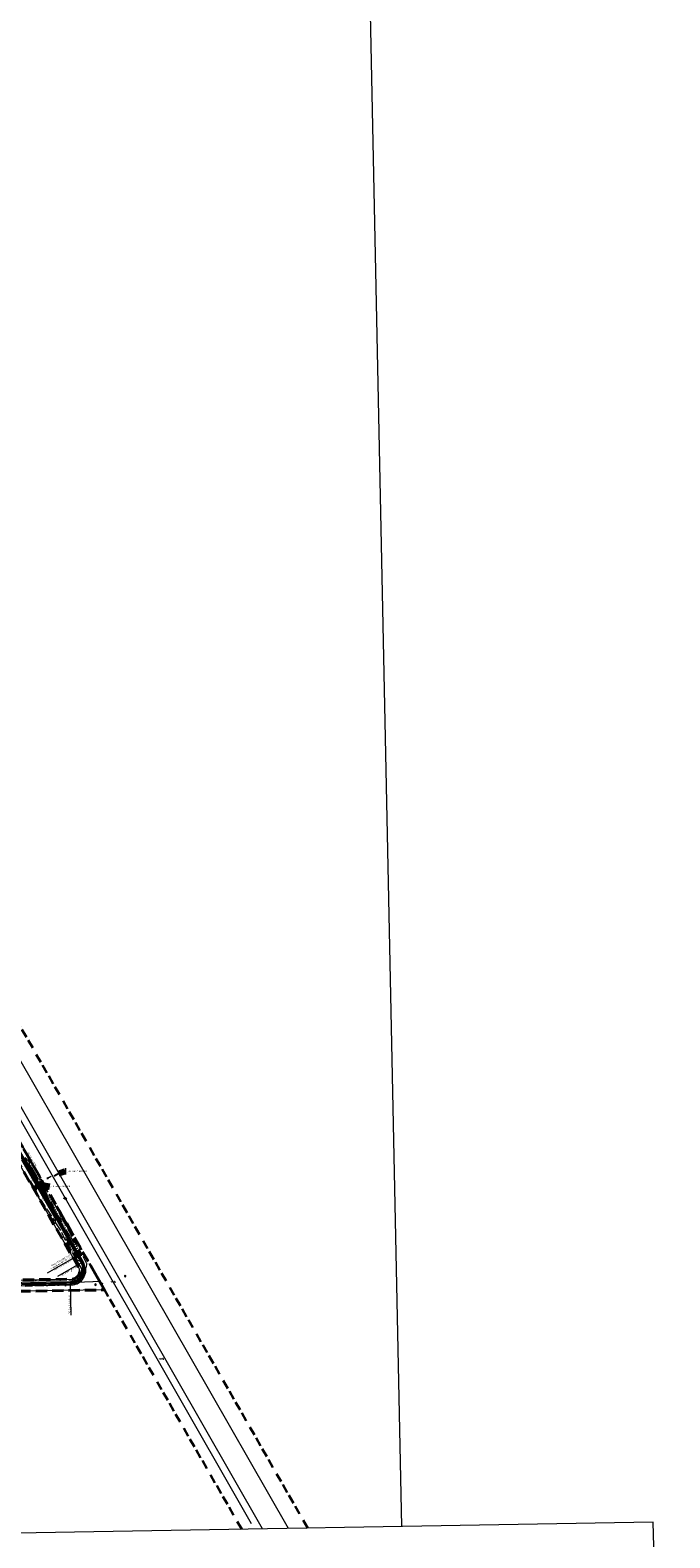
# Model space of a CAD drawing. Header units: feet. Extents: x 2433273 to 2447442, y 555003 to 575201.
# Tile 225 of 226: x 2438513 to 2441341, y 564446 to 571115. Entities that reach past the tile are written whole.
import ezdxf
from ezdxf.enums import TextEntityAlignment as Align

# ---------------------------------------------------------------- set-up
doc = ezdxf.new("R2010")
doc.units = ezdxf.units.FT
doc.header["$LTSCALE"] = 50
doc.header["$MEASUREMENT"] = 0
for name, pattern in [('cl50', [100, 7.5, -7.5, 70, -7.5, 7.5]), ('constlimit', [0.85, 0.65, -0.1, -0.1]), ('DGN Style 1', [291.026069, 0.484236, -290.541832]), ('DGN Style 2', [484.236387, 290.541832, -193.694555]), ('DGN Style 3', [677.930942, 484.236387, -193.694555]), ('DGN Style 4', [775.262456, 387.38911, -193.694555, 0.484236, -193.694555]), ('DGN Style 5', [338.965471, 145.270916, -193.694555]), ('DGN Style 6', [921.017609, 0.484236, -193.694555, 338.965471, -193.694555, 0.484236, -193.694555]), ('DGN Style 7', [968.472775, 435.812749, -193.694555, 145.270916, -193.694555]), ('drainage01', [1.6, 0.85, -0.75]), ('esmtrrex', [4.75, 0.8, -0.325, -0.325, 0.8, -0.3, 0.8, -0.3, 0.8, -0.3]), ('fencepr', [1, 0.925, 0.075]), ('rowpr', [5.45, 1, -0.225, -0.225, 4]), ('stream', [1.4, 0.7, -0.1, 0.1, -0.1, 0.1, -0.1, 0.1, -0.1])]:
    doc.linetypes.add(name, pattern=pattern)
for name, color, linetype, lineweight in [('DR_P_Cells', 151, 'Continuous', 0), ('DR_P_Cells (Construction)', 151, 'Continuous', 0), ('DR_P_Ditch', 133, 'stream', 13), ('DR_P_Erosion_Control', 7, 'Continuous', 13), ('DR_P_Flow_Arrow', 151, 'Continuous', 13), ('DR_P_Headwall', 120, 'Continuous', 13), ('DR_P_Storm_Sewer', 151, 'Continuous', 13), ('DR_P_Text', 7, 'Continuous', 13), ('DR_X_Culvert', 4, 'DGN Style 1', 0), ('DR_X_Flow_Arrow', 151, 'Continuous', 0), ('DV_X_Lot_Line', 2, 'DGN Style 3', 0), ('DV_X_Property_Line', 7, 'Continuous', 0), ('DV_X_Property_Line (Construction)', 7, 'Continuous', 0), ('DV_X_Section_VMS_Line', 6, 'DGN Style 2', 0), ('DV_X_Township_Line', 3, 'DGN Style 3', 13), ('GE_P_CL_50', 7, 'cl50', 13), ('GK_Drainage_Nodes (Construction)', 7, 'Continuous', 53), ('HY_X_Water_Edge', 133, 'stream', 0), ('PV_P_Bikeway', 193, 'Continuous', 13), ('RD_P_Fence', 230, 'fencepr', 13), ('RD_X_Cells', 7, 'Continuous', 0), ('RD_X_Misc_Items', 1, 'DGN Style 3', 13), ('RW_P_Const_Limits', 120, 'constlimit', 0), ('RW_P_Fee_RW', 193, 'rowpr', 40), ('RW_X_Esmt_RR', 6, 'esmtrrex', 30), ('SC_Scratch10', 7, 'Continuous', 0), ('SV_P_Control_Cells_Set', 7, 'Continuous', 0), ('SV_X_Text', 7, 'Continuous', 0), ('SV_X_Text_Description', 21, 'Continuous', 0), ('SV_X_Toe_of_Slope', 193, 'DGN Style 2', 0), ('SV_X_Top_of_Bank', 97, 'DGN Style 2', 0), ('UT_X_FO', 30, 'Continuous', 0)]:
    doc.layers.add(name, color=color, linetype=linetype, lineweight=lineweight)
doc.layers.add('GK_Visualization', color=30, linetype='Continuous', lineweight=13, plot=False)
doc.styles.add('Slanted-Normal LS 0.50', font='font31.shx', dxfattribs={"height": 0.14})
doc.styles.add('Slanted-Normal LS 0.50_0', font='font31.shx')
doc.styles.add('Style-font30', font='font30.shx')
doc.styles.add('Style-font30 I 0.00000', font='font30.shx')
doc.styles.add('Style-font31', font='font31.shx')
doc.dimstyles.new('Dec-0  Slanted', dxfattribs={"dimscale": 50, "dimtxt": 0.14, "dimasz": 0.14, "dimexe": 0.07, "dimexo": 0.07, "dimgap": 0.07, "dimtad": 1, "dimdec": 0, "dimzin": 3, "dimdsep": 46, "dimtxsty": 'Slanted-Normal LS 0.50_0', "dimcen": 0.09, "dimclrd": 97, "dimclre": 97, "dimclrt": 7, "dimadec": 0, "dimazin": 3, "dimtfac": 1, "dimtdec": 0, "dimtofl": 0, "dimtmove": 1, "dimatfit": 1, "dimfxl": 1, "dimtzin": 3, "dimlwd": 0, "dimlwe": 0, "dimarcsym": 0})

# ---------------------------------------------------------------- blocks, each defined once
blk = doc.blocks.new('X_196')
at = {"layer": 'GK_Visualization', "color": 1, "linetype": 'Continuous', "lineweight": 0}
for p, q in [((-0.1, -0.1), (0.1, 0.1)), ((-0.1, 0.1), (0.1, -0.1))]:
    blk.add_line(p, q, dxfattribs=at)
blk = doc.blocks.new('X_197')
at = {"layer": 'GK_Visualization', "color": 1, "linetype": 'Continuous', "lineweight": 0}
for p, q in [((-0.1, -0.1), (0.1, 0.1)), ((-0.1, 0.1), (0.1, -0.1))]:
    blk.add_line(p, q, dxfattribs=at)
blk = doc.blocks.new('SURVPN-CROSS_144')
at = {"layer": 'GK_Visualization', "color": 30, "linetype": 'Continuous', "lineweight": 0}
for p, q in [((0.1, 0), (-0.1, 0)), ((0, 0.1), (0, -0.1))]:
    blk.add_line(p, q, dxfattribs=at)
blk = doc.blocks.new('SURVPN-CROSS_145')
at = {"layer": 'GK_Visualization', "color": 30, "linetype": 'Continuous', "lineweight": 0}
for p, q in [((0.1, 0), (-0.1, 0)), ((0, 0.1), (0, -0.1))]:
    blk.add_line(p, q, dxfattribs=at)
blk = doc.blocks.new('SURVPN-CROSS_146')
at = {"layer": 'GK_Visualization', "color": 30, "linetype": 'Continuous', "lineweight": 0}
for p, q in [((0.1, 0), (-0.1, 0)), ((0, 0.1), (0, -0.1))]:
    blk.add_line(p, q, dxfattribs=at)
blk = doc.blocks.new('SURVPN-CROSS_147')
at = {"layer": 'GK_Visualization', "color": 30, "linetype": 'Continuous', "lineweight": 0}
for p, q in [((0.1, 0), (-0.1, 0)), ((0, 0.1), (0, -0.1))]:
    blk.add_line(p, q, dxfattribs=at)
blk = doc.blocks.new('DFL-X_30')
at = {"layer": 'DR_X_Flow_Arrow', "color": 151, "linetype": 'Continuous', "lineweight": 0, "flags": 128}
blk.add_lwpolyline([(-0.08, -0.02), (0, 0), (-0.08, 0.02)], dxfattribs=at)
at = {"layer": 'DR_X_Flow_Arrow', "color": 151, "linetype": 'Continuous', "lineweight": 0}
blk.add_open_spline([(0, 0), (-0.03, 0), (-0.06, 0), (-0.08, 0), (-0.09, 0), (-0.11, 0.01), (-0.12, 0.01), (-0.12, 0.01), (-0.13, 0.01), (-0.14, 0.01), (-0.15, 0.02), (-0.16, -0.02), (-0.18, -0.02), (-0.2, -0.02), (-0.21, 0.02), (-0.23, 0.02), (-0.24, 0.02), (-0.27, -0.03), (-0.28, -0.02), (-0.29, -0.02), (-0.29, 0), (-0.3, 0), (-0.31, 0), (-0.33, 0), (-0.35, 0)], degree=3, knots=[0, 0, 0, 0, 0.203531, 0.203531, 0.203531, 0.286234, 0.286234, 0.286234, 0.340272, 0.340272, 0.340272, 0.477755, 0.477755, 0.477755, 0.633727, 0.633727, 0.633727, 0.804111, 0.804111, 0.804111, 0.865463, 0.865463, 0.865463, 1, 1, 1, 1], dxfattribs=at)
blk = doc.blocks.new('OHK_13')
at = {"layer": 'DV_X_Property_Line', "color": 2, "linetype": 'Continuous', "lineweight": 0}
blk.add_line((-0.1, -0.12), (0.1, 0.12), dxfattribs=at)
for centre, start, end in [((-0.06, 0.33), 273.6945, 306.337), ((0.06, -0.33), 93.6945, 126.337)]:
    blk.add_arc(centre, 0.267, start, end, dxfattribs=at)
at = {"layer": 'DV_X_Property_Line (Construction)', "color": 2, "linetype": 'Continuous', "lineweight": 30}
blk.add_point((0, 0), dxfattribs=at)
blk = doc.blocks.new('X_209')
at = {"layer": 'GK_Visualization', "color": 1, "linetype": 'Continuous', "lineweight": 0}
for p, q in [((-0.1, -0.1), (0.1, 0.1)), ((-0.1, 0.1), (0.1, -0.1))]:
    blk.add_line(p, q, dxfattribs=at)
blk = doc.blocks.new('X_210')
at = {"layer": 'GK_Visualization', "color": 1, "linetype": 'Continuous', "lineweight": 0}
for p, q in [((-0.1, -0.1), (0.1, 0.1)), ((-0.1, 0.1), (0.1, -0.1))]:
    blk.add_line(p, q, dxfattribs=at)
blk = doc.blocks.new('SURVPN-CROSS_164')
at = {"layer": 'GK_Visualization', "color": 30, "linetype": 'Continuous', "lineweight": 0}
for p, q in [((0.1, 0), (-0.1, 0)), ((0, 0.1), (0, -0.1))]:
    blk.add_line(p, q, dxfattribs=at)
blk = doc.blocks.new('SURVPN-CROSS_165')
at = {"layer": 'GK_Visualization', "color": 30, "linetype": 'Continuous', "lineweight": 0}
for p, q in [((0.1, 0), (-0.1, 0)), ((0, 0.1), (0, -0.1))]:
    blk.add_line(p, q, dxfattribs=at)
blk = doc.blocks.new('SURVPN-CROSS_166')
at = {"layer": 'GK_Visualization', "color": 30, "linetype": 'Continuous', "lineweight": 0}
for p, q in [((0.1, 0), (-0.1, 0)), ((0, 0.1), (0, -0.1))]:
    blk.add_line(p, q, dxfattribs=at)
blk = doc.blocks.new('SURVPN-CROSS_167')
at = {"layer": 'GK_Visualization', "color": 30, "linetype": 'Continuous', "lineweight": 0}
for p, q in [((0.1, 0), (-0.1, 0)), ((0, 0.1), (0, -0.1))]:
    blk.add_line(p, q, dxfattribs=at)
blk = doc.blocks.new('POST_83')
at = {"layer": 'RD_X_Cells', "color": 30, "linetype": 'Continuous', "lineweight": 0, "flags": 128}
blk.add_lwpolyline([(-0.06, -0.04), (0, -0.07), (0.06, -0.04), (0.06, 0.04), (0, 0.08), (-0.06, 0.04), (-0.06, -0.04)], dxfattribs=at)
blk = doc.blocks.new('POST_84')
at = {"layer": 'RD_X_Cells', "color": 30, "linetype": 'Continuous', "lineweight": 0, "flags": 128}
blk.add_lwpolyline([(-0.06, -0.04), (0, -0.08), (0.06, -0.04), (0.06, 0.04), (0, 0.07), (-0.06, 0.04), (-0.06, -0.04)], dxfattribs=at)
blk = doc.blocks.new('POST_85')
at = {"layer": 'RD_X_Cells', "color": 30, "linetype": 'Continuous', "lineweight": 0, "flags": 128}
blk.add_lwpolyline([(-0.06, -0.04), (0, -0.07), (0.06, -0.04), (0.06, 0.04), (0, 0.08), (-0.06, 0.04), (-0.06, -0.04)], dxfattribs=at)
blk = doc.blocks.new('MNAILS_37')
at = {"layer": 'SV_P_Control_Cells_Set', "linetype": 'Continuous', "lineweight": 0}
h = blk.add_hatch(color=7, dxfattribs=at)
edge = h.paths.add_edge_path()
edge.add_arc((0, 0), 0.0249, 0, 360)
at = {"layer": 'SV_P_Control_Cells_Set', "color": 7, "linetype": 'Continuous', "lineweight": 0, "flags": 128}
for points in [[(0.1, -0.04), (0.1, 0.04), (0.13, -0.04), (0.15, 0.04), (0.15, -0.04)], [(0.22, -0.04), (0.22, 0.04), (0.26, -0.04), (0.26, 0.04)], [(0.37, 0.03), (0.37, 0.04), (0.37, 0.04), (0.36, 0.04), (0.36, 0.04), (0.35, 0.04), (0.35, 0.04), (0.34, 0.04), (0.34, 0.03), (0.33, 0.03), (0.33, 0.02), (0.33, 0.02), (0.33, 0.02), (0.34, 0.01), (0.37, -0.01), (0.37, -0.01), (0.37, -0.01), (0.37, -0.02), (0.37, -0.02), (0.37, -0.02), (0.37, -0.03), (0.37, -0.03), (0.37, -0.03), (0.37, -0.03), (0.37, -0.04), (0.37, -0.04), (0.36, -0.04), (0.36, -0.04), (0.36, -0.04), (0.35, -0.04), (0.35, -0.04), (0.34, -0.03), (0.33, -0.03)], [(0.19, -0.03), (0.2, -0.03), (0.2, -0.03), (0.2, -0.03), (0.2, -0.04), (0.2, -0.04), (0.2, -0.04), (0.19, -0.04), (0.19, -0.04), (0.19, -0.04), (0.19, -0.03), (0.19, -0.03), (0.19, -0.03)], [(0.3, -0.03), (0.31, -0.03), (0.31, -0.03), (0.31, -0.03), (0.31, -0.04), (0.31, -0.04), (0.31, -0.04), (0.3, -0.04), (0.3, -0.04), (0.3, -0.04), (0.3, -0.03), (0.3, -0.03), (0.3, -0.03)], [(0.41, -0.03), (0.42, -0.03), (0.42, -0.03), (0.42, -0.03), (0.42, -0.04), (0.42, -0.04), (0.42, -0.04), (0.41, -0.04), (0.41, -0.04), (0.41, -0.04), (0.41, -0.03), (0.41, -0.03), (0.41, -0.03)]]:
    blk.add_lwpolyline(points, dxfattribs=at)
blk = doc.blocks.new('MNAILS_38')
at = {"layer": 'SV_P_Control_Cells_Set', "linetype": 'Continuous', "lineweight": 0}
h = blk.add_hatch(color=7, dxfattribs=at)
edge = h.paths.add_edge_path()
edge.add_arc((0, 0), 0.0249, 0, 360)
at = {"layer": 'SV_P_Control_Cells_Set', "color": 7, "linetype": 'Continuous', "lineweight": 0, "flags": 128}
for points in [[(0.1, -0.04), (0.1, 0.04), (0.13, -0.04), (0.15, 0.04), (0.15, -0.04)], [(0.22, -0.04), (0.22, 0.04), (0.26, -0.04), (0.26, 0.04)], [(0.37, 0.03), (0.37, 0.04), (0.37, 0.04), (0.36, 0.04), (0.36, 0.04), (0.35, 0.04), (0.35, 0.04), (0.34, 0.04), (0.34, 0.03), (0.33, 0.03), (0.33, 0.02), (0.33, 0.02), (0.33, 0.02), (0.34, 0.01), (0.37, -0.01), (0.37, -0.01), (0.37, -0.01), (0.37, -0.02), (0.37, -0.02), (0.37, -0.02), (0.37, -0.03), (0.37, -0.03), (0.37, -0.03), (0.37, -0.03), (0.37, -0.04), (0.37, -0.04), (0.36, -0.04), (0.36, -0.04), (0.36, -0.04), (0.35, -0.04), (0.35, -0.04), (0.34, -0.03), (0.33, -0.03)], [(0.19, -0.03), (0.2, -0.03), (0.2, -0.03), (0.2, -0.03), (0.2, -0.04), (0.2, -0.04), (0.2, -0.04), (0.19, -0.04), (0.19, -0.04), (0.19, -0.04), (0.19, -0.03), (0.19, -0.03), (0.19, -0.03)], [(0.3, -0.03), (0.31, -0.03), (0.31, -0.03), (0.31, -0.03), (0.31, -0.04), (0.31, -0.04), (0.31, -0.04), (0.3, -0.04), (0.3, -0.04), (0.3, -0.04), (0.3, -0.03), (0.3, -0.03), (0.3, -0.03)], [(0.41, -0.03), (0.42, -0.03), (0.42, -0.03), (0.42, -0.03), (0.42, -0.04), (0.42, -0.04), (0.42, -0.04), (0.41, -0.04), (0.41, -0.04), (0.41, -0.04), (0.41, -0.03), (0.41, -0.03), (0.41, -0.03)]]:
    blk.add_lwpolyline(points, dxfattribs=at)
blk = doc.blocks.new('UOBJ_26')
at = {"layer": 'RD_X_Misc_Items', "color": 7, "linetype": 'Continuous', "lineweight": 0}
blk.add_line((0, -0.04), (0, -0.01), dxfattribs=at)
for centre, radius in [((0, 0), 0.1), ((0, -0.07), 0.00852)]:
    blk.add_circle(centre, radius, dxfattribs=at)
for centre, radius, start, end in [((0, 0.04), 0.0377, 88.324, 152.5385), ((0, 0.04), 0.0344, 291.9329, 92.4584), ((0.03, -0.01), 0.0294, 125.4618, 184.0829)]:
    blk.add_arc(centre, radius, start, end, dxfattribs=at)
blk = doc.blocks.new('DFL-P_23')
at = {"layer": 'DR_P_Flow_Arrow', "color": 151, "linetype": 'Continuous', "lineweight": 13}
blk.add_open_spline([(-0.08, 0), (-0.08, 0), (-0.08, 0), (-0.08, 0), (-0.09, 0), (-0.11, 0.01), (-0.12, 0.01), (-0.12, 0.01), (-0.13, 0.01), (-0.14, 0.02), (-0.15, 0.02), (-0.16, -0.02), (-0.18, -0.02), (-0.2, -0.02), (-0.21, 0.02), (-0.23, 0.02), (-0.24, 0.02), (-0.26, -0.03), (-0.28, -0.02), (-0.29, -0.02), (-0.29, 0), (-0.3, 0), (-0.31, 0), (-0.33, 0), (-0.35, 0)], degree=3, knots=[0, 0, 0, 0, 0.009646, 0.009646, 0.009646, 0.112481, 0.112481, 0.112481, 0.179673, 0.179673, 0.179673, 0.350625, 0.350625, 0.350625, 0.544565, 0.544565, 0.544565, 0.756426, 0.756426, 0.756426, 0.832712, 0.832712, 0.832712, 1, 1, 1, 1], dxfattribs=at)
at = {"layer": 'DR_P_Flow_Arrow', "color": 151, "linetype": 'Continuous', "lineweight": 0}
blk.add_solid([(-0.08, 0.02), (0, 0), (-0.08, -0.02)], dxfattribs=at)
blk = doc.blocks.new('RCP')
at = {"layer": 'DR_P_Erosion_Control'}
for points, knots in [([(0, 0.3), (0.1, 0.3), (0.1, 0.3), (0.1, 0.3), (0.1, 0.3), (0.1, 0.3), (0.1, 0.3), (0.1, 0.3), (0.1, 0.3), (0.1, 0.3), (0.1, 0.3), (0.1, 0.3), (0.1, 0.3), (0.1, 0.3), (0.1, 0.3), (0.1, 0.3), (0.1, 0.3), (0.1, 0.3), (0.1, 0.3), (0.1, 0.3), (0.1, 0.3), (0, 0.3), (0, 0.3), (0, 0.3), (0, 0.3), (0, 0.3), (0, 0.3), (0, 0.3), (0, 0.3), (0, 0.3), (0, 0.3)], [0, 0, 0, 0, 0.107172, 0.107172, 0.107172, 0.224609, 0.224609, 0.224609, 0.311187, 0.311187, 0.311187, 0.390245, 0.390245, 0.390245, 0.521508, 0.521508, 0.521508, 0.650159, 0.650159, 0.650159, 0.785017, 0.785017, 0.785017, 0.874079, 0.874079, 0.874079, 0.953282, 0.953282, 0.953282, 1, 1, 1, 1]), ([(0, 0.1), (0, 0.1), (0, 0.1), (0.1, 0.1), (0.1, 0.1), (0.1, 0.1), (0.1, 0.1), (0.1, 0.1), (0.1, 0.1), (0.1, 0.1), (0.1, 0), (0, 0), (0, 0.1), (0, 0.1), (0, 0.1), (0, 0.1), (0, 0.1), (0, 0.1), (0, 0.1), (0, 0.1), (0, 0.1), (0, 0.1)], [0, 0, 0, 0, 0.258176, 0.258176, 0.258176, 0.385117, 0.385117, 0.385117, 0.555016, 0.555016, 0.555016, 0.785627, 0.785627, 0.785627, 0.908123, 0.908123, 0.908123, 0.969027, 0.969027, 0.969027, 1, 1, 1, 1]), ([(0.2, 0.3), (0.2, 0.3), (0.2, 0.3), (0.2, 0.3), (0.2, 0.3), (0.2, 0.2), (0.2, 0.2), (0.2, 0.2), (0.2, 0.2), (0.2, 0.2), (0.2, 0.2), (0.2, 0.2), (0.2, 0.2), (0.2, 0.2), (0.1, 0.2), (0.1, 0.2), (0.1, 0.2), (0.1, 0.2), (0.1, 0.2), (0.1, 0.2), (0.1, 0.2), (0.1, 0.2), (0.1, 0.2), (0.1, 0.2), (0.1, 0.2), (0.1, 0.3), (0.1, 0.3), (0.1, 0.3), (0.2, 0.3), (0.2, 0.3), (0.2, 0.3)], [0, 0, 0, 0, 0.126661, 0.126661, 0.126661, 0.253188, 0.253188, 0.253188, 0.368171, 0.368171, 0.368171, 0.509113, 0.509113, 0.509113, 0.63015, 0.63015, 0.63015, 0.70369, 0.70369, 0.70369, 0.826515, 0.826515, 0.826515, 0.907901, 0.907901, 0.907901, 0.976801, 0.976801, 0.976801, 1, 1, 1, 1]), ([(0.2, 0.1), (0.2, 0.1), (0.2, 0.1), (0.2, 0.1), (0.2, 0.1), (0.2, 0.1), (0.2, 0.1), (0.3, 0.1), (0.3, 0.1), (0.3, 0.1), (0.3, 0), (0.2, 0), (0.2, 0), (0.2, 0), (0.2, 0), (0.2, 0), (0.1, 0), (0.1, 0), (0.1, 0), (0.1, 0.1), (0.1, 0.1), (0.1, 0.1), (0.1, 0.1), (0.1, 0.1), (0.1, 0.1), (0.2, 0.1), (0.2, 0.1), (0.2, 0.1)], [0, 0, 0, 0, 0.098896, 0.098896, 0.098896, 0.24332, 0.24332, 0.24332, 0.355319, 0.355319, 0.355319, 0.496743, 0.496743, 0.496743, 0.673566, 0.673566, 0.673566, 0.816859, 0.816859, 0.816859, 0.906168, 0.906168, 0.906168, 0.969895, 0.969895, 0.969895, 1, 1, 1, 1]), ([(0.3, 0.4), (0.3, 0.4), (0.3, 0.4), (0.3, 0.4), (0.3, 0.4), (0.3, 0.3), (0.3, 0.3), (0.3, 0.3), (0.3, 0.3), (0.3, 0.3), (0.3, 0.3), (0.3, 0.3), (0.3, 0.3), (0.3, 0.3), (0.3, 0.3), (0.3, 0.3), (0.3, 0.3), (0.3, 0.3), (0.3, 0.3), (0.3, 0.3), (0.3, 0.3), (0.3, 0.4)], [0, 0, 0, 0, 0.188286, 0.188286, 0.188286, 0.356428, 0.356428, 0.356428, 0.541746, 0.541746, 0.541746, 0.732506, 0.732506, 0.732506, 0.852511, 0.852511, 0.852511, 0.937171, 0.937171, 0.937171, 1, 1, 1, 1]), ([(0.3, 0.2), (0.3, 0.2), (0.3, 0.2), (0.3, 0.2), (0.4, 0.2), (0.4, 0.2), (0.4, 0.2), (0.4, 0.2), (0.4, 0.2), (0.4, 0.1), (0.3, 0.1), (0.3, 0.1), (0.3, 0.1), (0.3, 0.1), (0.3, 0.1), (0.3, 0.1), (0.3, 0.1), (0.3, 0.2), (0.3, 0.2), (0.3, 0.2), (0.3, 0.2), (0.3, 0.2), (0.3, 0.2), (0.3, 0.2), (0.3, 0.2)], [0, 0, 0, 0, 0.135762, 0.135762, 0.135762, 0.276579, 0.276579, 0.276579, 0.425633, 0.425633, 0.425633, 0.565886, 0.565886, 0.565886, 0.678149, 0.678149, 0.678149, 0.814077, 0.814077, 0.814077, 0.922173, 0.922173, 0.922173, 1, 1, 1, 1])]:
    blk.add_open_spline(points, degree=3, knots=knots, dxfattribs=at)
blk = doc.blocks.new('CB24-P')
at = {"layer": 'DR_P_Cells', "color": 151, "linetype": 'Continuous', "lineweight": 13, "flags": 128}
blk.add_lwpolyline([(-2.7, 2.7), (2.7, 2.7), (2.7, -2.7), (-2.7, -2.7), (-2.7, 2.7)], close=True, dxfattribs=at)
at = {"layer": 'DR_P_Cells', "color": 151, "linetype": 'Continuous', "lineweight": 0, "extrusion": (0, 0, -1)}
blk.add_solid([(-1.1, 1.1), (1.1, 1.1), (-1.1, -1.1), (1.1, -1.1)], dxfattribs=at)
at = {"layer": 'DR_P_Cells (Construction)', "color": 20, "linetype": 'drainage01', "lineweight": 0}
blk.add_lwpolyline([(-2, 2), (2, 2), (2, -2), (-2, -2), (-2, 2)], close=True, dxfattribs=at)
at = {"layer": 'GK_Drainage_Nodes (Construction)', "color": 61, "linetype": 'DGN Style 6', "lineweight": 53}
for p in [(-2, 0), (0, 2), (2, 0), (0, -2)]:
    blk.add_point(p, dxfattribs=at)
at = {"layer": 'GK_Drainage_Nodes (Construction)', "color": 21, "linetype": 'DGN Style 2', "lineweight": 53}
blk.add_point((0, 2.7), dxfattribs=at)
at = {"layer": 'GK_Drainage_Nodes (Construction)', "color": 151, "linetype": 'DGN Style 7', "lineweight": 53}
blk.add_point((0, 0), dxfattribs=at)
at = {"layer": 'GK_Drainage_Nodes (Construction)', "color": 21, "linetype": 'DGN Style 5', "lineweight": 53}
blk.add_point((0, 0), dxfattribs=at)
at = {"layer": 'GK_Drainage_Nodes (Construction)', "color": 40, "linetype": 'DGN Style 4', "lineweight": 53}
blk.add_point((0, 0), dxfattribs=at)
at = {"layer": 'GK_Drainage_Nodes (Construction)', "color": 223, "linetype": 'DGN Style 1', "lineweight": 53}
blk.add_point((0, -2.7), dxfattribs=at)

msp = doc.modelspace()

# ---------------------------------------------------------------- linework, layer by layer
at = {"layer": 'DR_P_Ditch'}
for p, q in [((2438543.6, 566042.5), (2438519.3, 566086.2)), ((2438689.6, 565780.3), (2438739.2, 565693.6)), ((2438670.5, 565769.4), (2438719.6, 565682.3))]:
    msp.add_line(p, q, dxfattribs=at)
at = {"layer": 'DR_P_Ditch', "flags": 128}
msp.add_lwpolyline([(2438689.6, 565780.3), (2438663.5, 565823), (2438640.1, 565867.3), (2438616.8, 565911.5), (2438593.5, 565955.8), (2438568, 565998.8)], dxfattribs=at)
at = {"layer": 'DR_P_Erosion_Control'}
for p, q in [((2438536.5, 565991.7), (2438530.9, 565985.9)), ((2438530.9, 565985.9), (2438535.2, 565981.8)), ((2438540.8, 565987.5), (2438535.2, 565981.8))]:
    msp.add_line(p, q, dxfattribs=at)
at = {"layer": 'DR_P_Headwall'}
for p, q in [((2438537.2, 565992.4), (2438536.5, 565991.7)), ((2438536.5, 565991.7), (2438540.8, 565987.5)), ((2438541.5, 565988.2), (2438537.2, 565992.4)), ((2438540.8, 565987.5), (2438541.5, 565988.2))]:
    msp.add_line(p, q, dxfattribs=at)
at = {"layer": 'DR_P_Storm_Sewer'}
for p, q in [((2438537.5, 565990.6), (2438558.3, 566012)), ((2438539.7, 565988.5), (2438537.5, 565990.6)), ((2438539.7, 565988.5), (2438560.4, 566009.9)), ((2438561.3, 566014.6), (2438564.4, 566016.4)), ((2438563.5, 566012.4), (2438565.9, 566013.8)), ((2438563.7, 566016.5), (2438564.5, 566017)), ((2438563.7, 566016.5), (2438565.7, 566013.1)), ((2438565.9, 566013.8), (2438564.4, 566016.4)), ((2438564.5, 566017), (2438566.6, 566013.6)), ((2438565.7, 566013.1), (2438566.6, 566013.6))]:
    msp.add_line(p, q, dxfattribs=at)
at = {"layer": 'DR_X_Culvert'}
for p, q in [((2438637.9, 566059.2), (2438552.1, 566009.2)), ((2438639.4, 566056.6), (2438553.6, 566006.6)), ((2438552.1, 566009.2), (2438553.6, 566006.6))]:
    msp.add_line(p, q, dxfattribs=at)
at = {"layer": 'DV_X_Lot_Line'}
msp.add_line((2439491.6, 564508.5), (2435844.3, 570878.2), dxfattribs=at)
at = {"layer": 'DV_X_Property_Line'}
for p, q in [((2439654.7, 564487.2), (2435958, 570943.2)), ((2439540.6, 564485.2), (2435871.2, 570893.6)), ((2438841.9, 565542.4), (2438247.7, 565533.2))]:
    msp.add_line(p, q, dxfattribs=at)
at = {"layer": 'DV_X_Property_Line', "flags": 128}
msp.add_lwpolyline([(2438175, 564740.9), (2438175, 564740.9, 0.414214), (2438209.4, 564776.5), (2438198.3, 565497.4, -0.414214), (2438281.9, 565583.7), (2438697.2, 565590.1, 0.57102), (2438727, 565642.5), (2436427.5, 569658.5, 0.278952), (2436395.8, 569676), (2435907.1, 569657.8, -0.413873), (2435767.2, 569787.5)], format="xyb", dxfattribs=at)
at = {"layer": 'DV_X_Section_VMS_Line'}
for p, q in [((2440156.1, 564496), (2439933.7, 575201.2)), ((2441341, 561099.3), (2441268, 564515.6))]:
    msp.add_line(p, q, dxfattribs=at)
at = {"layer": 'DV_X_Township_Line'}
msp.add_line((2441268, 564515.6), (2438326.9, 564464), dxfattribs=at)
at = {"layer": 'GE_P_CL_50'}
for p, q in [((2438743, 565664.9), (2436449.2, 569670.9)), ((2438335.5, 565569.5), (2438691.9, 565575.1))]:
    msp.add_line(p, q, dxfattribs=at)
at = {"layer": 'GE_P_CL_50', "linetype": 'Continuous'}
for p, q in [((2438530.9, 566035.2), (2438526.6, 566032.7)), ((2438580.6, 565948.4), (2438576.3, 565945.9)), ((2438630.3, 565861.7), (2438626, 565859.2)), ((2438680, 565774.9), (2438675.7, 565772.4)), ((2438701.6, 565681.6), (2438588.6, 565616.9)), ((2438740.8, 565663.6), (2438634.1, 565602.5)), ((2438743, 565664.9), (2438701.6, 565681.6)), ((2438729.7, 565688.1), (2438725.4, 565685.6)), ((2438541.4, 565572.7), (2438541.3, 565577.7)), ((2438641.4, 565574.3), (2438641.3, 565579.3)), ((2438735.7, 565595.1), (2438731.9, 565598.4)), ((2438694.1, 565430.7), (2438691.9, 565575.1))]:
    msp.add_line(p, q, dxfattribs=at)
for centre in [(2438743, 565664.9), (2438691.9, 565575.1)]:
    msp.add_circle(centre, 2.5, dxfattribs=at)
at = {"layer": 'GE_P_CL_50'}
msp.add_arc((2438690.9, 565635.1), 60, 270.8865, 29.79547, dxfattribs=at)
at = {"layer": 'GK_Visualization', "color": 1, "flags": 128}
for points in [[(2437633.6, 564452.6), (2437630.6, 564647.5, -0.414214), (2437689.7, 564708.4), (2438175.3, 564715.9, 0.414214), (2438234.4, 564776.8), (2438223.3, 565497.8, -0.414214), (2438282.3, 565558.7), (2438697.5, 565565.1, 0.57102), (2438748.7, 565655), (2436449.2, 569670.9, 0.278952), (2436394.8, 569701), (2435906.2, 569682.8, -0.413873), (2435792.1, 569788.4), (2435791.3, 569811.6)], [(2438219.6, 565497.4), (2438218.7, 565507.4, -0.455726), (2438281.8, 565572.5), (2438335.5, 565569.5), (2438691.9, 565575.1, 0.57102), (2438743, 565664.9)]]:
    msp.add_lwpolyline(points, format="xyb", dxfattribs=at)
at = {"layer": 'GK_Visualization', "color": 30}
for centre in [(2438690.9, 565635.1), (2438696.6, 565625.1)]:
    msp.add_arc(centre, 60, 270.8865, 29.79547, dxfattribs=at)
at = {"layer": 'HY_X_Water_Edge', "flags": 128}
for points in [[(2438538.7, 565969.6), (2438539.7, 565972.1), (2438534.9, 565977.1), (2438539.7, 565998), (2438546.3, 566015.4), (2438555.5, 566015.5), (2438560.8, 566008.9)], [(2438540, 565966.7), (2438541.3, 565974.8), (2438538, 565978.5), (2438541.5, 565993.6), (2438560.8, 566008.9)]]:
    msp.add_lwpolyline(points, dxfattribs=at)
at = {"layer": 'PV_P_Bikeway'}
for p, q in [((2436444.8, 569668.4), (2438738.7, 565662.4)), ((2436453.5, 569673.4), (2438747.3, 565667.4)), ((2438335.6, 565574.5), (2438691.8, 565580.1)), ((2438335.4, 565564.5), (2438691.9, 565570.1))]:
    msp.add_line(p, q, dxfattribs=at)
for radius in [55, 65]:
    msp.add_arc((2438690.9, 565635.1), radius, 270.8865, 29.79547, dxfattribs=at)
at = {"layer": 'RD_P_Fence', "ltscale": 1.000002}
for p, q in [((2438474.3, 566118), (2438623.4, 565857.7)), ((2438488.2, 566126), (2438637.3, 565865.6))]:
    msp.add_line(p, q, dxfattribs=at)
at = {"layer": 'RD_P_Fence'}
for p, q in [((2438623.4, 565857.7), (2438623.3, 565837.7)), ((2438637.3, 565865.6), (2438654.5, 565855.6))]:
    msp.add_line(p, q, dxfattribs=at)
at = {"layer": 'RW_P_Const_Limits'}
for p, q in [((2438490.9, 566127.5), (2438524.8, 566089.3)), ((2438524.8, 566089.3), (2438550.6, 566046.4)), ((2438550.6, 566046.4), (2438572.2, 566001.2)), ((2438513.1, 566025), (2438533, 565991)), ((2438533, 565991), (2438529.5, 565987.4)), ((2438529.5, 565987.4), (2438534.7, 565978.4)), ((2438538.3, 565982.1), (2438534.7, 565978.4)), ((2438538.3, 565982.1), (2438538.4, 565981.9)), ((2438538.4, 565982), (2438561.3, 565937.5)), ((2438572.2, 566001.2), (2438600.3, 565959.7)), ((2438561.4, 565937.3), (2438589.1, 565895.5)), ((2438600.3, 565959.7), (2438647.2, 565871.3)), ((2438589, 565895.5), (2438616.3, 565853.5)), ((2438644.9, 565812.2), (2438616.3, 565853.4)), ((2438671.7, 565827.7), (2438647.2, 565871.3)), ((2438666.8, 565767.4), (2438644.7, 565812.4)), ((2438695.2, 565783.6), (2438671.7, 565827.7)), ((2438719, 565739.6), (2438695.2, 565783.6)), ((2438691.5, 565723.9), (2438666.8, 565767.3)), ((2438716.1, 565680.3), (2438691.5, 565723.9)), ((2438744.2, 565696.4), (2438719, 565739.6)), ((2438729.3, 565655.1), (2438716.1, 565680.4)), ((2438739.5, 565638.9), (2438729.7, 565654.5)), ((2438762.4, 565661), (2438744.2, 565696.4)), ((2438759.9, 565639.7), (2438763.3, 565654.2)), ((2438491.2, 565585.6), (2438541.2, 565585.7)), ((2438541.2, 565585.7), (2438591.2, 565587.7)), ((2438591.2, 565587.7), (2438641.2, 565587.1)), ((2438641.2, 565587.1), (2438689.3, 565587.2)), ((2438491.6, 565559.8), (2438541.6, 565561.8)), ((2438541.6, 565561.8), (2438591.6, 565561.9)), ((2438591.6, 565561.9), (2438641.6, 565563.9)), ((2438641.6, 565563.9), (2438666.6, 565565.5)), ((2438666.6, 565565.5), (2438691.6, 565564.5))]:
    msp.add_line(p, q, dxfattribs=at)
at = {"layer": 'RW_P_Const_Limits', "extrusion": (0, 0, -1)}
for centre, start, end in [((-2438738.2, 565659.8), 327.82593, 332.25161), ((-2438769.6, 565637.4), 356.03899, 13.12048), ((-2438769.6, 565637.4), 356.63395, 13.12048)]:
    msp.add_arc(centre, 10, start, end, dxfattribs=at)
at = {"layer": 'RW_P_Const_Limits'}
for centre, radius, start, end in [((2438753.5, 565656.4), 10, 346.87952, 27.27419), ((2438688.5, 565646.7), 59.5, 270.73557, 311.39954), ((2438691.5, 565632.8), 68.3, 270.07303, 3.36605), ((2438664.1, 565647.6), 78.4, 324.41993, 348.14961), ((2438731, 565633.6), 10, 348.14961, 32.17407)]:
    msp.add_arc(centre, radius, start, end, dxfattribs=at)
at = {"layer": 'RW_P_Fee_RW'}
for p, q in [((2438841.9, 565542.4), (2436392.8, 569819.5)), ((2438247.7, 565533.2), (2438841.9, 565542.4))]:
    msp.add_line(p, q, dxfattribs=at)
at = {"layer": 'RW_P_Fee_RW', "flags": 128}
msp.add_lwpolyline([(2437688.5, 564733.4), (2438175, 564740.9, 0.414214), (2438209.4, 564776.5), (2438198.3, 565497.4, -0.414214), (2438281.9, 565583.7), (2438697.2, 565590.1, 0.57102), (2438727, 565642.5), (2436427.5, 569658.5, 0.278952), (2436395.8, 569676), (2435907.1, 569657.8, -0.413873), (2435767.2, 569787.5), (2435766.8, 569796.1)], format="xyb", dxfattribs=at)
at = {"layer": 'RW_X_Esmt_RR', "ltscale": 1.000002}
msp.add_line((2439448.2, 564483.6), (2436109, 570315.3), dxfattribs=at)
at = {"layer": 'RW_X_Esmt_RR'}
msp.add_line((2439740.3, 564488.7), (2436699.6, 569798.9), dxfattribs=at)
at = {"layer": 'SC_Scratch10', "color": 4, "lineweight": 30}
for p in [(2438717.9, 565581.5), (2438748.7, 565619), (2438519, 565572.4), (2438569, 565573.2), (2438619, 565573.9), (2438668.9, 565574.7)]:
    msp.add_point(p, dxfattribs=at)
at = {"layer": 'SV_X_Toe_of_Slope', "flags": 128}
for points in [[(2438546.3, 566015.4), (2438536.7, 566029), (2438541.1, 566031.2), (2438522.7, 566063.4), (2438505.1, 566094.2), (2438488.9, 566093.9), (2438468.8, 566158.6), (2438441.4, 566201.1), (2438416.5, 566245.9), (2438393.9, 566291.1), (2438368.9, 566332.9), (2438355.6, 566356.2), (2438314.8, 566423.2), (2438273.1, 566458.7), (2438249.1, 566493.3), (2438224.5, 566552.3)], [(2438630.7, 565875.3), (2438613.8, 565894.2), (2438592, 565933.6), (2438566.9, 565998.3), (2438565.5, 566005.1)]]:
    msp.add_lwpolyline(points, dxfattribs=at)
at = {"layer": 'SV_X_Top_of_Bank', "flags": 128}
for points in [[(2438630.7, 565875.3), (2438618.5, 565896.6), (2438596.8, 565935.5), (2438574.1, 566003.8), (2438563, 566030.3), (2438549.4, 566032), (2438526.5, 566071.7), (2438510.5, 566097.9), (2438510.3, 566112.1), (2438483.2, 566172.7), (2438463.6, 566210.8), (2438437.5, 566253.7), (2438408.3, 566300.4), (2438385.3, 566339.5), (2438370.7, 566365.7), (2438334.6, 566432.9), (2438308.8, 566474.1), (2438290, 566508.8), (2438255.7, 566567.4), (2438237.4, 566599.2), (2438211.4, 566644.5), (2438186.4, 566686.8), (2438164.1, 566729.3), (2438138.2, 566774.1), (2438105.6, 566832.2), (2438086.9, 566863.5), (2438072, 566891.7), (2438038.7, 566948.1), (2438021.9, 566978.7), (2437997.2, 567022.6), (2437968.1, 567072.6), (2437939.4, 567121.2), (2437905.8, 567182.8), (2437890, 567208.4), (2437865.8, 567250.5), (2437836.8, 567300.1), (2437815.6, 567343.7), (2437785.8, 567390.5), (2437761.9, 567432.7), (2437740.7, 567468.4), (2437716.4, 567514.3), (2437684.6, 567567), (2437654.8, 567618), (2437641.8, 567640.7), (2437610.5, 567698.3), (2437592.1, 567730.2)], [(2438538.3, 565969.9), (2438538.5, 565971.2), (2438534.8, 565976.5), (2438534.7, 566006.4)], [(2438541, 565965.9), (2438541.6, 565974.8), (2438538.9, 565979.5), (2438543, 565990.7), (2438565.5, 566005.1)]]:
    msp.add_lwpolyline(points, dxfattribs=at)
at = {"layer": 'UT_X_FO', "flags": 128}
msp.add_lwpolyline([(2438482.1, 565570.1), (2438531.5, 565570.5), (2438578.7, 565571.2), (2438628.4, 565571.3), (2438674, 565574.3), (2438717, 565576.7), (2438753.8, 565578.6), (2438790.8, 565579.9), (2438815.6, 565580.7), (2438834.6, 565570.4)], dxfattribs=at)
msp.add_lwpolyline([(2438482.1, 565570.1), (2438531.5, 565570.5), (2438578.7, 565571.2), (2438628.4, 565571.3), (2438674, 565574.3), (2438717, 565576.7), (2438753.8, 565578.6), (2438790.8, 565579.9), (2438815.6, 565580.7), (2438834.6, 565570.4)], dxfattribs=at)

# ---------------------------------------------------------------- block references
at = {"layer": 'DR_P_Cells', "color": 151, "linetype": 'Continuous', "lineweight": 0, "rotation": 225.8237318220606}
msp.add_blockref('CB24-P', (2438560.7, 566012.4), dxfattribs=at)
at = {"layer": 'DR_P_Erosion_Control', "rotation": 178.6626119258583}
for p in [(2438531.7, 565986.1), (2438535.3, 565982.5), (2438536.7, 565991.2), (2438540.3, 565987.7)]:
    msp.add_blockref('RCP', p, dxfattribs=at)
at = {"layer": 'DR_P_Flow_Arrow', "color": 151, "linetype": 'Continuous', "lineweight": 0, "xscale": 49.99999999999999, "yscale": 49.99999999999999, "zscale": 49.99999999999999, "rotation": 225.8237318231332}
msp.add_blockref('DFL-P_23', (2438553.5, 566014.1), dxfattribs=at)
at = {"layer": 'DR_X_Flow_Arrow', "color": 151, "linetype": 'Continuous', "lineweight": 0, "xscale": 62.49999999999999, "yscale": 62.49999999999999, "zscale": 62.49999999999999, "rotation": 209.6394180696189}
msp.add_blockref('DFL-X_30', (2438587, 566034.6), dxfattribs=at)
at = {"layer": 'DV_X_Property_Line', "color": 2, "linetype": 'Continuous', "lineweight": 30, "xscale": 49.99999999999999, "yscale": 49.99999999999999, "zscale": 49.99999999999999, "rotation": 299.9392578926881}
msp.add_blockref('OHK_13', (2438667.8, 565947.2), dxfattribs=at)
at = {"layer": 'GK_Visualization', "color": 1, "linetype": 'Continuous', "lineweight": 0}
for name, p in [('X_210', (2438743, 565664.9)), ('X_197', (2438748.7, 565655)), ('X_209', (2438691.9, 565575.1)), ('X_196', (2438697.5, 565565.1))]:
    msp.add_blockref(name, p, dxfattribs=at)
at = {"layer": 'GK_Visualization', "color": 30, "linetype": 'Continuous', "lineweight": 0}
for name, p in [('SURVPN-CROSS_164', (2438743, 565664.9)), ('SURVPN-CROSS_144', (2438748.7, 565655)), ('SURVPN-CROSS_167', (2438690.9, 565635.1)), ('SURVPN-CROSS_147', (2438696.6, 565625.1)), ('SURVPN-CROSS_166', (2438793.5, 565576.6)), ('SURVPN-CROSS_165', (2438691.9, 565575.1)), ('SURVPN-CROSS_145', (2438697.5, 565565.1)), ('SURVPN-CROSS_146', (2438799.2, 565566.7))]:
    msp.add_blockref(name, p, dxfattribs=at)
at = {"layer": 'RD_X_Cells', "color": 30, "linetype": 'Continuous', "lineweight": 0, "xscale": 50, "yscale": 50, "zscale": 50}
for name, p in [('POST_83', (2438933.2, 565603.5)), ('POST_85', (2438669.9, 565563.7)), ('POST_84', (2438802.4, 565565.5))]:
    msp.add_blockref(name, p, dxfattribs=at)
at = {"layer": 'RD_X_Misc_Items', "color": 7, "linetype": 'Continuous', "lineweight": 0, "xscale": 20, "yscale": 20, "zscale": 20}
msp.add_blockref('UOBJ_26', (2438841.9, 565542.5), dxfattribs=at)
at = {"layer": 'SV_P_Control_Cells_Set', "color": 7, "linetype": 'Continuous', "lineweight": 0, "xscale": 50, "yscale": 50, "zscale": 50}
for name, p in [('MNAILS_37', (2438868.7, 565578.4)), ('MNAILS_38', (2439082.4, 565237.5))]:
    msp.add_blockref(name, p, dxfattribs=at)

# ---------------------------------------------------------------- texts
at = {"layer": 'DR_P_Text', "style": 'Slanted-Normal LS 0.50'}
msp.add_text('36"', height=7, rotation=43.92154, dxfattribs=at).set_placement((2438548.3, 566023.7), align=Align.TOP_LEFT)
at = {"layer": 'GE_P_CL_50', "linetype": 'Continuous', "style": 'Style-font31'}
msp.add_text('N 29%%d 47\' 44" W', height=7, rotation=119.79547, dxfattribs=at).set_placement((2438518.4, 566118.4), align=Align.TOP_CENTER)
for s, rotation, p in [('171', 119.79547, (2438524.2, 566031.9)), ('170', 119.79547, (2438573.9, 565945)), ('169', 119.79547, (2438623.7, 565858.1)), ('168', 119.79547, (2438673.4, 565771.3)), ('167', 119.79547, (2438722.7, 565685.2)), ('164', 0.88845, (2438541.6, 565580.2)), ('165', 0.88845, (2438641.5, 565581.8)), ('166', 48.19377, (2438730.2, 565600.2))]:
    msp.add_text(s, height=7, rotation=rotation, dxfattribs=at).set_placement(p, align=Align.CENTER)
for s, rotation, p in [('PT Sta. 166+74.98', 209.79547, (2438717.8, 565649.1)), ('PC Sta. 165+50.46', 90.8865, (2438690.5, 565436.2))]:
    msp.add_text(s, height=7, rotation=rotation, dxfattribs=at).set_placement(p)
at = {"layer": 'GE_P_CL_50', "linetype": 'Continuous', "insert": (2438677.2, 565717.5), "char_height": 7, "attachment_point": 7, "rotation": 209.79547, "line_spacing_factor": 0.9, "style": 'Style-font31'}
msp.add_mtext('STATION EQUATION\\PPT Sta. 166+74.98 BK.=\\PSTA. 166+73.24 AHD.\\P\\P\\P', dxfattribs=at)
at = {"layer": 'GK_Visualization', "color": 1, "style": 'Style-font30'}
for s, p in [('TEMP50004', (2438743, 565664.9)), ('TEMP20008', (2438748.7, 565655)), ('TEMP50003', (2438691.9, 565575.1)), ('TEMP20007', (2438697.5, 565565.1))]:
    msp.add_text(s, height=0.14, dxfattribs=at).set_placement(p, align=Align.RIGHT)
at = {"layer": 'SV_X_Text', "char_height": 7, "attachment_point": 4, "line_spacing_factor": 0.606, "style": 'Slanted-Normal LS 0.50'}
for s, insert in [('\\{ 36" cmp = 906.112', (2438676, 566067.1)), ('\\{ 36" cmp = 905.808', (2438602.4, 565999.5))]:
    msp.add_mtext(s, dxfattribs=dict(at, insert=insert))
at = {"layer": 'SV_X_Text_Description', "linetype": 'Continuous', "lineweight": 0, "style": 'Style-font30 I 0.00000'}
for s, p in [('FO2', (2438717, 565576.7)), ('FO2', (2438753.8, 565578.6)), ('FO2', (2438790.8, 565579.9)), ('FO2', (2438815.6, 565580.7)), ('MAG', (2438868.7, 565578.4)), ('FO2_EL*_FO1_EL*', (2438482.1, 565570.1)), ('FO2', (2438531.5, 565570.5)), ('FO2', (2438578.7, 565571.2)), ('FO2', (2438628.4, 565571.3)), ('FO2', (2438674, 565574.3)), ('FO2_BL*', (2438834.6, 565570.4)), ('MAG', (2439082.4, 565237.5))]:
    msp.add_text(s, height=3, dxfattribs=at).set_placement(p, align=Align.TOP_LEFT)

# ---------------------------------------------------------------- leaders
at = {"layer": 'SV_X_Text', "color": 97, "linetype": 'Continuous', "lineweight": 0, "annotation_type": 0, "has_hookline": 1, "hookline_direction": 0}
for points, text_width in [([(2438638.6, 566057.9), (2438665.7, 566067.1), (2438672.7, 566067.1)], 104.8), ([(2438552.9, 566007.9), (2438599.1, 565999.5)], 110.7)]:
    msp.add_leader(points, dimstyle='Dec-0  Slanted', override={"dimtad": 0, "dimclrd": 0, "dimlwd": 65534}, dxfattribs=dict(at, text_width=text_width))

doc.saveas('drawing.dxf')
